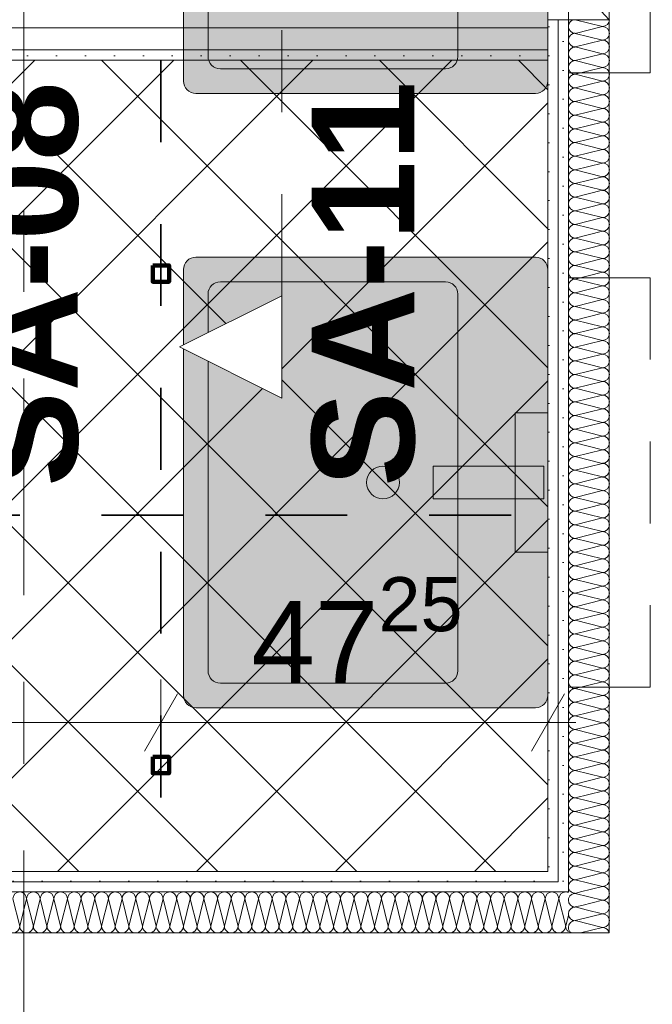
# Model space of a CAD drawing. Header units: metres. Extents: x -3.6 to 84.5, y -11 to 16.8.
# Tile 252 of 256: x 43.7 to 44.5, y 3.9 to 5.1. Entities that reach past the tile are written whole.
import ezdxf

# ---------------------------------------------------------------- set-up
doc = ezdxf.new("R2010")
doc.units = ezdxf.units.M
doc.header["$MEASUREMENT"] = 0
for name, pattern in [('Achse', [0.2, 0.1, -0.05, 0, -0.05]), ('Punktlinie weit', [0.06, 0.01, -0.05]), ('Schnittlinie', [0.3, 0.15, -0.075, 0, -0.075]), ('Strichlinie doppelt', [0.546806, 0.264583, -0.105833, 0.070556, -0.105833]), ('STRICHPUNKT', [0.015, 0.0075, -0.00375, 0, -0.00375]), ('Wipeout_Contour', [1, 0, -1])]:
    doc.linetypes.add(name, pattern=pattern)
for name, color, linetype in [('154 - Bemaßung_ Beschriftung.Ausbau - Deckenspiegel', 7, 'Continuous'), ('203 - Marker.Schnitt - Ausbaudetail SA', 7, 'Continuous'), ('451 - Universal.Achsen Raster', 7, 'Continuous'), ('Neubau_606 - Struktur.Wand Innen Ausbau', 7, 'Continuous'), ('Neubau_651 - Abdeckung.Decke abgehängt_ bekleidet', 7, 'Continuous'), ('Neubau_653 - Abdeckung.TB Verkofferung', 7, 'Continuous'), ('Neubau_702 - Einrichtung.Möbel Sanitär', 7, 'Continuous'), ('Neubau_802 - HKLSE.Sanitär', 7, 'Continuous')]:
    doc.layers.add(name, color=color, linetype=linetype)
doc.styles.add('ERSTELLTER_STIL_1', font='txt')
doc.styles.add('ERSTELLTER_STIL_2', font='txt')
doc.dimstyles.new('ERSTELLTER_STIL__1', dxfattribs={"dimtxt": 0.1, "dimasz": 0.0532, "dimexe": 0.18, "dimexo": 0.0625, "dimgap": 0, "dimtad": 1, "dimzin": 0, "dimdsep": 46, "dimtxsty": 'ERSTELLTER_STIL_2', "dimblk": 'ARROWHEAD_2', "dimblk1": 'ARROWHEAD_2', "dimblk2": 'ARROWHEAD_2', "dimcen": 0.09, "dimse1": 1, "dimse2": 1, "dimclrd": 7, "dimclre": 7, "dimclrt": 7, "dimazin": 0, "dimtfac": 1, "dimtdec": 4, "dimtmove": 2, "dimatfit": 3, "dimfxl": 1, "dimtolj": 1, "dimtzin": 0, "dimarcsym": 0})
doc.dimstyles.new('ERSTELLTER_STIL__2', dxfattribs={"dimtxt": 0.1, "dimasz": 0.0532, "dimexe": 0.18, "dimexo": 0.0625, "dimgap": 0, "dimtad": 1, "dimzin": 0, "dimdsep": 46, "dimtxsty": 'ERSTELLTER_STIL_2', "dimblk": 'ARROWHEAD_2', "dimblk1": 'ARROWHEAD_2', "dimblk2": 'ARROWHEAD_2', "dimcen": 0.09, "dimse1": 1, "dimse2": 1, "dimclrd": 7, "dimclre": 7, "dimclrt": 7, "dimazin": 0, "dimtfac": 1, "dimtdec": 4, "dimtmove": 0, "dimatfit": 3, "dimfxl": 1, "dimtolj": 1, "dimtzin": 0, "dimarcsym": 0})
doc.dimstyles.new('ERSTELLTER_STIL__3', dxfattribs={"dimtxt": 0.1, "dimasz": 0.0532, "dimexe": 0.18, "dimexo": 0.0625, "dimgap": 0, "dimtad": 1, "dimtih": 1, "dimtoh": 1, "dimzin": 0, "dimdsep": 46, "dimtxsty": 'ERSTELLTER_STIL_2', "dimblk": 'ARROWHEAD_2', "dimblk1": 'ARROWHEAD_2', "dimblk2": 'ARROWHEAD_2', "dimcen": 0.09, "dimse1": 1, "dimse2": 1, "dimclrd": 7, "dimclre": 7, "dimclrt": 7, "dimazin": 0, "dimtfac": 1, "dimtdec": 4, "dimtmove": 0, "dimatfit": 3, "dimfxl": 1, "dimtolj": 1, "dimtzin": 0, "dimarcsym": 0})
pattern_1 = [(45, (0, 0), (-0.01767767, 0.01767767), [0, -0.025])]

# ---------------------------------------------------------------- blocks, each defined once
blk = doc.blocks.new('*X142')
at = {"layer": 'Neubau_606 - Struktur.Wand Innen Ausbau', "color": 7, "linetype": 'Continuous', "lineweight": 5}
for p, q in [((44.4033, 4.0167), (44.4113, 4.0187)), ((44.4033, 4.0167), (44.4167, 4.0133)), ((44.4033, 4), (44.4247, 4.0053)), ((44.4033, 4), (44.4367, 3.9917)), ((44.41, 3.985), (44.4367, 3.9917))]:
    blk.add_line(p, q, dxfattribs=at)
for centre, start, end in [((44.4033, 4.025), 126.8764, 180), ((44.4033, 4.025), 180, 270), ((44.4033, 4.0083), 90, 180), ((44.4033, 4.0083), 180, 270), ((44.4033, 3.9917), 90, 180), ((44.4033, 3.9917), 180, 233.1452), ((44.4367, 4), 270, 280.5416), ((44.4367, 3.9833), 76.9613, 90), ((44.4367, 3.9833), 11.5268, 13.0386)]:
    blk.add_arc(centre, 0.00833, start, end, dxfattribs=at)
blk = doc.blocks.new('*X145')
at = {"layer": 'Neubau_606 - Struktur.Wand Innen Ausbau', "color": 7, "linetype": 'Continuous', "lineweight": 5}
for p, q in [((44.4034, 5.1), (44.4367, 5.0917)), ((44.4033, 5.0833), (44.4367, 5.0917)), ((44.4033, 5.0833), (44.4367, 5.075)), ((44.4033, 5.0667), (44.4367, 5.075)), ((44.4033, 5.0667), (44.4367, 5.0583)), ((44.4033, 5.05), (44.4367, 5.0583)), ((44.4033, 5.05), (44.4367, 5.0417)), ((44.4033, 5.0333), (44.4367, 5.0417)), ((44.4033, 5.0333), (44.4367, 5.025)), ((44.4033, 5.0167), (44.4367, 5.025)), ((44.4033, 5.0167), (44.4367, 5.0083)), ((44.4033, 5), (44.4367, 5.0083)), ((44.4033, 5), (44.4367, 4.9917)), ((44.4033, 4.9833), (44.4367, 4.9917)), ((44.4033, 4.9833), (44.4367, 4.975)), ((44.4033, 4.9667), (44.4367, 4.975)), ((44.4033, 4.9667), (44.4367, 4.9583)), ((44.4033, 4.95), (44.4367, 4.9583)), ((44.4033, 4.95), (44.4367, 4.9417)), ((44.4033, 4.9333), (44.4367, 4.9417)), ((44.4033, 4.9333), (44.4367, 4.925)), ((44.4033, 4.9167), (44.4367, 4.925)), ((44.4033, 4.9167), (44.4367, 4.9083)), ((44.4033, 4.9), (44.4367, 4.9083)), ((44.4033, 4.9), (44.4367, 4.8917)), ((44.4033, 4.8833), (44.4367, 4.8917)), ((44.4033, 4.8833), (44.4367, 4.875)), ((44.4033, 4.8667), (44.4367, 4.875)), ((44.4033, 4.8667), (44.4367, 4.8583)), ((44.4033, 4.85), (44.4367, 4.8583)), ((44.4033, 4.85), (44.4367, 4.8417)), ((44.4033, 4.8333), (44.4367, 4.8417)), ((44.4033, 4.8333), (44.4367, 4.825)), ((44.4033, 4.8167), (44.4367, 4.825)), ((44.4033, 4.8167), (44.4367, 4.8083)), ((44.4033, 4.8), (44.4367, 4.8083)), ((44.4033, 4.8), (44.4367, 4.7917)), ((44.4033, 4.7833), (44.4367, 4.7917)), ((44.4033, 4.7833), (44.4367, 4.775)), ((44.4033, 4.7667), (44.4367, 4.775)), ((44.4033, 4.7667), (44.4367, 4.7583)), ((44.4033, 4.75), (44.4367, 4.7583)), ((44.4033, 4.75), (44.4367, 4.7417)), ((44.4033, 4.7333), (44.4367, 4.7417)), ((44.4033, 4.7333), (44.4367, 4.725)), ((44.4033, 4.7167), (44.4367, 4.725)), ((44.4033, 4.7167), (44.4367, 4.7083)), ((44.4033, 4.7), (44.4367, 4.7083)), ((44.4033, 4.7), (44.4367, 4.6917)), ((44.4033, 4.6833), (44.4367, 4.6917)), ((44.4033, 4.6833), (44.4367, 4.675)), ((44.4033, 4.6667), (44.4367, 4.675)), ((44.4033, 4.6667), (44.4367, 4.6583)), ((44.4033, 4.65), (44.4367, 4.6583)), ((44.4033, 4.65), (44.4367, 4.6417)), ((44.4033, 4.6333), (44.4367, 4.6417)), ((44.4033, 4.6333), (44.4367, 4.625)), ((44.4033, 4.6167), (44.4367, 4.625)), ((44.4033, 4.6167), (44.4367, 4.6083)), ((44.4033, 4.6), (44.4367, 4.6083)), ((44.4033, 4.6), (44.4367, 4.5917)), ((44.4033, 4.5833), (44.4367, 4.5917)), ((44.4033, 4.5833), (44.4367, 4.575)), ((44.4033, 4.5667), (44.4367, 4.575)), ((44.4033, 4.5667), (44.4367, 4.5583)), ((44.4033, 4.55), (44.4367, 4.5583)), ((44.4033, 4.55), (44.4367, 4.5417)), ((44.4033, 4.5333), (44.4367, 4.5417)), ((44.4033, 4.5333), (44.4367, 4.525)), ((44.4033, 4.5167), (44.4367, 4.525)), ((44.4033, 4.5167), (44.4367, 4.5083)), ((44.4033, 4.5), (44.4367, 4.5083)), ((44.4033, 4.5), (44.4367, 4.4917)), ((44.4033, 4.4833), (44.4367, 4.4917)), ((44.4033, 4.4833), (44.4367, 4.475)), ((44.4033, 4.4667), (44.4367, 4.475)), ((44.4033, 4.4667), (44.4367, 4.4583)), ((44.4033, 4.45), (44.4367, 4.4583)), ((44.4033, 4.45), (44.4367, 4.4417)), ((44.4033, 4.4333), (44.4367, 4.4417)), ((44.4033, 4.4333), (44.4367, 4.425)), ((44.4033, 4.4167), (44.4367, 4.425)), ((44.4033, 4.4167), (44.4367, 4.4083)), ((44.4033, 4.4), (44.4367, 4.4083)), ((44.4033, 4.4), (44.4367, 4.3917)), ((44.4033, 4.3833), (44.4367, 4.3917)), ((44.4033, 4.3833), (44.4367, 4.375)), ((44.4033, 4.3667), (44.4367, 4.375)), ((44.4033, 4.3667), (44.4367, 4.3583)), ((44.4033, 4.35), (44.4367, 4.3583)), ((44.4033, 4.35), (44.4367, 4.3417)), ((44.4033, 4.3333), (44.4367, 4.3417)), ((44.4033, 4.3333), (44.4367, 4.325)), ((44.4033, 4.3167), (44.4367, 4.325)), ((44.4033, 4.3167), (44.4367, 4.3083)), ((44.4033, 4.3), (44.4367, 4.3083)), ((44.4033, 4.3), (44.4367, 4.2917)), ((44.4033, 4.2833), (44.4367, 4.2917)), ((44.4033, 4.2833), (44.4367, 4.275)), ((44.4033, 4.2667), (44.4367, 4.275)), ((44.4033, 4.2667), (44.4367, 4.2583)), ((44.4033, 4.25), (44.4367, 4.2583)), ((44.4033, 4.25), (44.4367, 4.2417)), ((44.4033, 4.2333), (44.4367, 4.2417)), ((44.4033, 4.2333), (44.4367, 4.225)), ((44.4033, 4.2167), (44.4367, 4.225)), ((44.4033, 4.2167), (44.4367, 4.2083)), ((44.4033, 4.2), (44.4367, 4.2083)), ((44.4033, 4.2), (44.4367, 4.1917)), ((44.4033, 4.1833), (44.4367, 4.1917)), ((44.4033, 4.1833), (44.4367, 4.175)), ((44.4033, 4.1667), (44.4367, 4.175)), ((44.4033, 4.1667), (44.4367, 4.1583)), ((44.4033, 4.15), (44.4367, 4.1583)), ((44.4033, 4.15), (44.4367, 4.1417)), ((44.4033, 4.1333), (44.4367, 4.1417)), ((44.4033, 4.1333), (44.4367, 4.125)), ((44.4033, 4.1167), (44.4367, 4.125)), ((44.4033, 4.1167), (44.4367, 4.1083)), ((44.4033, 4.1), (44.4367, 4.1083)), ((44.4033, 4.1), (44.4367, 4.0917)), ((44.4033, 4.0833), (44.4367, 4.0917)), ((44.4033, 4.0833), (44.4367, 4.075)), ((44.4033, 4.0667), (44.4367, 4.075)), ((44.4033, 4.0667), (44.4367, 4.0583)), ((44.4033, 4.05), (44.4367, 4.0583)), ((44.4033, 4.05), (44.4367, 4.0417)), ((44.41, 4.035), (44.4367, 4.0417))]:
    blk.add_line(p, q, dxfattribs=at)
for centre, start, end in [((44.4033, 5.0917), 93.7394, 180), ((44.4367, 5.1), 270, 359.878), ((44.4033, 5.0917), 180, 270), ((44.4367, 5.0833), 0, 90), ((44.4033, 5.075), 90, 180), ((44.4033, 5.075), 180, 270), ((44.4367, 5.0833), 270, 0), ((44.4367, 5.0667), 0, 90), ((44.4033, 5.0583), 90, 180), ((44.4367, 5.0667), 270, 0), ((44.4033, 5.0583), 180, 270), ((44.4033, 5.0417), 90, 180), ((44.4367, 5.05), 0, 90), ((44.4367, 5.05), 270, 0), ((44.4033, 5.0417), 180, 270), ((44.4367, 5.0333), 0, 90), ((44.4033, 5.025), 90, 180), ((44.4033, 5.025), 180, 270), ((44.4367, 5.0333), 270, 0), ((44.4367, 5.0167), 0, 90), ((44.4033, 5.0083), 90, 180), ((44.4367, 5.0167), 270, 0), ((44.4033, 5.0083), 180, 270), ((44.4367, 5), 0, 90), ((44.4033, 4.9917), 90, 180), ((44.4033, 4.9917), 180, 270), ((44.4367, 5), 270, 0), ((44.4367, 4.9833), 0, 90), ((44.4033, 4.975), 90, 180), ((44.4367, 4.9833), 270, 0), ((44.4033, 4.975), 180, 270), ((44.4033, 4.9583), 90, 180), ((44.4367, 4.9667), 0, 90), ((44.4367, 4.9667), 270, 0), ((44.4033, 4.9583), 180, 270), ((44.4367, 4.95), 0, 90), ((44.4033, 4.9417), 90, 180), ((44.4033, 4.9417), 180, 270), ((44.4367, 4.95), 270, 0), ((44.4367, 4.9333), 0, 90), ((44.4033, 4.925), 90, 180), ((44.4367, 4.9333), 270, 0), ((44.4033, 4.925), 180, 270), ((44.4033, 4.9083), 90, 180), ((44.4367, 4.9167), 0, 90), ((44.4367, 4.9167), 270, 0), ((44.4033, 4.9083), 180, 270), ((44.4367, 4.9), 0, 90), ((44.4033, 4.8917), 90, 180), ((44.4367, 4.9), 270, 0), ((44.4033, 4.8917), 180, 270), ((44.4033, 4.875), 90, 180), ((44.4367, 4.8833), 0, 90), ((44.4367, 4.8833), 270, 0), ((44.4033, 4.875), 180, 270), ((44.4367, 4.8667), 0, 90), ((44.4033, 4.8583), 90, 180), ((44.4033, 4.8583), 180, 270), ((44.4367, 4.8667), 270, 0), ((44.4367, 4.85), 0, 90), ((44.4033, 4.8417), 90, 180), ((44.4367, 4.85), 270, 0), ((44.4033, 4.8417), 180, 270), ((44.4033, 4.825), 90, 180), ((44.4367, 4.8333), 0, 90), ((44.4367, 4.8333), 270, 0), ((44.4033, 4.825), 180, 270), ((44.4367, 4.8167), 0, 90), ((44.4033, 4.8083), 90, 180), ((44.4367, 4.8167), 270, 0), ((44.4033, 4.8083), 180, 270), ((44.4033, 4.7917), 90, 180), ((44.4367, 4.8), 0, 90), ((44.4367, 4.8), 270, 0), ((44.4033, 4.7917), 180, 270), ((44.4367, 4.7833), 0, 90), ((44.4033, 4.775), 90, 180), ((44.4033, 4.775), 180, 270), ((44.4367, 4.7833), 270, 0), ((44.4367, 4.7667), 0, 90), ((44.4033, 4.7583), 90, 180), ((44.4367, 4.7667), 270, 0), ((44.4033, 4.7583), 180, 270), ((44.4033, 4.7417), 90, 180), ((44.4367, 4.75), 0, 90), ((44.4367, 4.75), 270, 0), ((44.4033, 4.7417), 180, 270), ((44.4367, 4.7333), 0, 90), ((44.4033, 4.725), 90, 180), ((44.4033, 4.725), 180, 270), ((44.4367, 4.7333), 270, 0), ((44.4367, 4.7167), 0, 90), ((44.4033, 4.7083), 90, 180), ((44.4367, 4.7167), 270, 0), ((44.4033, 4.7083), 180, 270), ((44.4367, 4.7), 0, 90), ((44.4033, 4.6917), 90, 180), ((44.4033, 4.6917), 180, 270), ((44.4367, 4.7), 270, 0), ((44.4367, 4.6833), 0, 90), ((44.4033, 4.675), 90, 180), ((44.4367, 4.6833), 270, 0), ((44.4033, 4.675), 180, 270), ((44.4033, 4.6583), 90, 180), ((44.4367, 4.6667), 0, 90), ((44.4367, 4.6667), 270, 0), ((44.4033, 4.6583), 180, 270), ((44.4367, 4.65), 0, 90), ((44.4033, 4.6417), 90, 180), ((44.4033, 4.6417), 180, 270), ((44.4367, 4.65), 270, 0), ((44.4367, 4.6333), 0, 90), ((44.4033, 4.625), 90, 180), ((44.4367, 4.6333), 270, 0), ((44.4033, 4.625), 180, 270), ((44.4033, 4.6083), 90, 180), ((44.4367, 4.6167), 0, 90), ((44.4367, 4.6167), 270, 0), ((44.4033, 4.6083), 180, 270), ((44.4367, 4.6), 0, 90), ((44.4033, 4.5917), 90, 180), ((44.4367, 4.6), 270, 0), ((44.4033, 4.5917), 180, 270), ((44.4033, 4.575), 90, 180), ((44.4367, 4.5833), 0, 90), ((44.4367, 4.5833), 270, 0), ((44.4033, 4.575), 180, 270), ((44.4367, 4.5667), 0, 90), ((44.4033, 4.5583), 90, 180), ((44.4033, 4.5583), 180, 270), ((44.4367, 4.5667), 270, 0), ((44.4367, 4.55), 0, 90), ((44.4033, 4.5417), 90, 180), ((44.4367, 4.55), 270, 0), ((44.4033, 4.5417), 180, 270), ((44.4033, 4.525), 90, 180), ((44.4367, 4.5333), 0, 90), ((44.4367, 4.5333), 270, 0), ((44.4033, 4.525), 180, 270), ((44.4367, 4.5167), 0, 90), ((44.4033, 4.5083), 90, 180), ((44.4033, 4.5083), 180, 270), ((44.4367, 4.5167), 270, 0), ((44.4367, 4.5), 0, 90), ((44.4033, 4.4917), 90, 180), ((44.4367, 4.5), 270, 0), ((44.4033, 4.4917), 180, 270), ((44.4367, 4.4833), 0, 90), ((44.4033, 4.475), 90, 180), ((44.4033, 4.475), 180, 270), ((44.4367, 4.4833), 270, 0), ((44.4367, 4.4667), 0, 90), ((44.4033, 4.4583), 90, 180), ((44.4367, 4.4667), 270, 0), ((44.4033, 4.4583), 180, 270), ((44.4033, 4.4417), 90, 180), ((44.4367, 4.45), 0, 90), ((44.4367, 4.45), 270, 0), ((44.4033, 4.4417), 180, 270), ((44.4367, 4.4333), 0, 90), ((44.4033, 4.425), 90, 180), ((44.4033, 4.425), 180, 270), ((44.4367, 4.4333), 270, 0), ((44.4367, 4.4167), 0, 90), ((44.4033, 4.4083), 90, 180), ((44.4367, 4.4167), 270, 0), ((44.4033, 4.4083), 180, 270), ((44.4033, 4.3917), 90, 180), ((44.4367, 4.4), 0, 90), ((44.4367, 4.4), 270, 0), ((44.4033, 4.3917), 180, 270), ((44.4367, 4.3833), 0, 90), ((44.4033, 4.375), 90, 180), ((44.4367, 4.3833), 270, 0), ((44.4033, 4.375), 180, 270), ((44.4033, 4.3583), 90, 180), ((44.4367, 4.3667), 0, 90), ((44.4367, 4.3667), 270, 0), ((44.4033, 4.3583), 180, 270), ((44.4367, 4.35), 0, 90), ((44.4033, 4.3417), 90, 180), ((44.4033, 4.3417), 180, 270), ((44.4367, 4.35), 270, 0), ((44.4367, 4.3333), 0, 90), ((44.4033, 4.325), 90, 180), ((44.4367, 4.3333), 270, 0), ((44.4033, 4.325), 180, 270), ((44.4033, 4.3083), 90, 180), ((44.4367, 4.3167), 0, 90), ((44.4367, 4.3167), 270, 0), ((44.4033, 4.3083), 180, 270), ((44.4367, 4.3), 0, 90), ((44.4033, 4.2917), 90, 180), ((44.4033, 4.2917), 180, 270), ((44.4367, 4.3), 270, 0), ((44.4367, 4.2833), 0, 90), ((44.4033, 4.275), 90, 180), ((44.4367, 4.2833), 270, 0), ((44.4033, 4.275), 180, 270), ((44.4367, 4.2667), 0, 90), ((44.4033, 4.2583), 90, 180), ((44.4033, 4.2583), 180, 270), ((44.4367, 4.2667), 270, 0), ((44.4367, 4.25), 0, 90), ((44.4033, 4.2417), 90, 180), ((44.4367, 4.25), 270, 0), ((44.4033, 4.2417), 180, 270), ((44.4033, 4.225), 90, 180), ((44.4367, 4.2333), 0, 90), ((44.4367, 4.2333), 270, 0), ((44.4033, 4.225), 180, 270), ((44.4367, 4.2167), 0, 90), ((44.4033, 4.2083), 90, 180), ((44.4033, 4.2083), 180, 270), ((44.4367, 4.2167), 270, 0), ((44.4367, 4.2), 0, 90), ((44.4033, 4.1917), 90, 180), ((44.4367, 4.2), 270, 0), ((44.4033, 4.1917), 180, 270), ((44.4033, 4.175), 90, 180), ((44.4367, 4.1833), 0, 90), ((44.4367, 4.1833), 270, 0), ((44.4033, 4.175), 180, 270), ((44.4367, 4.1667), 0, 90), ((44.4033, 4.1583), 90, 180), ((44.4367, 4.1667), 270, 0), ((44.4033, 4.1583), 180, 270), ((44.4033, 4.1417), 90, 180), ((44.4367, 4.15), 0, 90), ((44.4367, 4.15), 270, 0), ((44.4033, 4.1417), 180, 270), ((44.4367, 4.1333), 0, 90), ((44.4033, 4.125), 90, 180), ((44.4033, 4.125), 180, 270), ((44.4367, 4.1333), 270, 0), ((44.4367, 4.1167), 0, 90), ((44.4033, 4.1083), 90, 180), ((44.4367, 4.1167), 270, 0), ((44.4033, 4.1083), 180, 270), ((44.4033, 4.0917), 90, 180), ((44.4367, 4.1), 0, 90), ((44.4367, 4.1), 270, 0), ((44.4033, 4.0917), 180, 270), ((44.4367, 4.0833), 0, 90), ((44.4033, 4.075), 90, 180), ((44.4367, 4.0833), 270, 0), ((44.4033, 4.075), 180, 270), ((44.4033, 4.0583), 90, 180), ((44.4367, 4.0667), 0, 90), ((44.4367, 4.0667), 270, 0), ((44.4033, 4.0583), 180, 270), ((44.4367, 4.05), 0, 90), ((44.4033, 4.0417), 90, 180), ((44.4033, 4.0417), 180, 233.1451), ((44.4367, 4.05), 270, 0), ((44.4367, 4.0333), 11.5268, 90)]:
    blk.add_arc(centre, 0.00833, start, end, dxfattribs=at)
blk = doc.blocks.new('*X146')
at = {"layer": 'Neubau_606 - Struktur.Wand Innen Ausbau', "color": 7, "linetype": 'Continuous', "lineweight": 5}
for p, q in [((44.4033, 4.0333), (44.41, 4.035)), ((44.4033, 4.0333), (44.4367, 4.025)), ((44.4113, 4.0187), (44.4367, 4.025)), ((44.4167, 4.0133), (44.4367, 4.0083)), ((44.4247, 4.0053), (44.4367, 4.0083))]:
    blk.add_line(p, q, dxfattribs=at)
for centre, start, end in [((44.4033, 4.0417), 233.1452, 270), ((44.4033, 4.025), 90, 126.8764), ((44.4367, 4.0333), 270, 0), ((44.4367, 4.0333), 0, 11.5268), ((44.4367, 4.0167), 0, 90), ((44.4367, 4.0167), 270, 0), ((44.4367, 4), 0, 90), ((44.4367, 4), 280.5416, 0), ((44.4367, 3.9833), 13.0386, 76.9613)]:
    blk.add_arc(centre, 0.00833, start, end, dxfattribs=at)
blk = doc.blocks.new('*X147')
at = {"layer": 'Neubau_606 - Struktur.Wand Innen Ausbau', "color": 7, "linetype": 'Continuous', "lineweight": 5}
for p, q in [((43.7167, 4.0267), (43.725, 3.9933)), ((43.7333, 4.0267), (43.725, 3.9933)), ((43.7333, 4.0267), (43.7417, 3.9933)), ((43.75, 4.0267), (43.7417, 3.9933)), ((43.75, 4.0267), (43.7583, 3.9933)), ((43.7667, 4.0267), (43.7583, 3.9933)), ((43.7667, 4.0267), (43.775, 3.9933)), ((43.7833, 4.0267), (43.775, 3.9933)), ((43.7833, 4.0267), (43.7917, 3.9933)), ((43.8, 4.0267), (43.7917, 3.9933)), ((43.8, 4.0267), (43.8083, 3.9933)), ((43.8167, 4.0267), (43.8083, 3.9933)), ((43.8167, 4.0267), (43.825, 3.9933)), ((43.8333, 4.0267), (43.825, 3.9933)), ((43.8333, 4.0267), (43.8417, 3.9933)), ((43.85, 4.0267), (43.8417, 3.9933)), ((43.85, 4.0267), (43.8583, 3.9933)), ((43.8667, 4.0267), (43.8583, 3.9933)), ((43.8667, 4.0267), (43.875, 3.9933)), ((43.8833, 4.0267), (43.875, 3.9933)), ((43.8833, 4.0267), (43.8917, 3.9933)), ((43.9, 4.0267), (43.8917, 3.9933)), ((43.9, 4.0267), (43.9083, 3.9933)), ((43.9167, 4.0267), (43.9083, 3.9933)), ((43.9167, 4.0267), (43.925, 3.9933)), ((43.9333, 4.0267), (43.925, 3.9933)), ((43.9333, 4.0267), (43.9417, 3.9933)), ((43.95, 4.0267), (43.9417, 3.9933)), ((43.95, 4.0267), (43.9583, 3.9933)), ((43.9667, 4.0267), (43.9583, 3.9933)), ((43.9667, 4.0267), (43.975, 3.9933)), ((43.9833, 4.0267), (43.975, 3.9933)), ((43.9833, 4.0267), (43.9917, 3.9933)), ((44, 4.0267), (43.9917, 3.9933)), ((44, 4.0267), (44.0083, 3.9933)), ((44.0167, 4.0267), (44.0083, 3.9933)), ((44.0167, 4.0267), (44.025, 3.9933)), ((44.0333, 4.0267), (44.025, 3.9933)), ((44.0333, 4.0267), (44.0417, 3.9933)), ((44.05, 4.0267), (44.0417, 3.9933)), ((44.05, 4.0267), (44.0583, 3.9933)), ((44.0667, 4.0267), (44.0583, 3.9933)), ((44.0667, 4.0267), (44.075, 3.9933)), ((44.0833, 4.0267), (44.075, 3.9933)), ((44.0833, 4.0267), (44.0917, 3.9933)), ((44.1, 4.0267), (44.0917, 3.9933)), ((44.1, 4.0267), (44.1083, 3.9933)), ((44.1167, 4.0267), (44.1083, 3.9933)), ((44.1167, 4.0267), (44.125, 3.9933)), ((44.1333, 4.0267), (44.125, 3.9933)), ((44.1333, 4.0267), (44.1417, 3.9933)), ((44.15, 4.0267), (44.1417, 3.9933)), ((44.15, 4.0267), (44.1583, 3.9933)), ((44.1667, 4.0267), (44.1583, 3.9933)), ((44.1667, 4.0267), (44.175, 3.9933)), ((44.1833, 4.0267), (44.175, 3.9933)), ((44.1833, 4.0267), (44.1917, 3.9933)), ((44.2, 4.0267), (44.1917, 3.9933)), ((44.2, 4.0267), (44.2083, 3.9933)), ((44.2167, 4.0267), (44.2083, 3.9933)), ((44.2167, 4.0267), (44.225, 3.9933)), ((44.2333, 4.0267), (44.225, 3.9933)), ((44.2333, 4.0267), (44.2417, 3.9933)), ((44.25, 4.0267), (44.2417, 3.9933)), ((44.25, 4.0267), (44.2583, 3.9933)), ((44.2667, 4.0267), (44.2583, 3.9933)), ((44.2667, 4.0267), (44.275, 3.9933)), ((44.2833, 4.0267), (44.275, 3.9933)), ((44.2833, 4.0267), (44.2917, 3.9933)), ((44.3, 4.0267), (44.2917, 3.9933)), ((44.3, 4.0267), (44.3083, 3.9933)), ((44.3167, 4.0267), (44.3083, 3.9933)), ((44.3167, 4.0267), (44.325, 3.9933)), ((44.3333, 4.0267), (44.325, 3.9933)), ((44.3333, 4.0267), (44.3417, 3.9933)), ((44.35, 4.0267), (44.3417, 3.9933)), ((44.35, 4.0267), (44.3583, 3.9933)), ((44.3667, 4.0267), (44.3583, 3.9933)), ((44.3667, 4.0267), (44.375, 3.9933)), ((44.3833, 4.0267), (44.375, 3.9933)), ((44.3833, 4.0267), (44.3917, 3.9933)), ((44.395, 4.0066), (44.3917, 3.9933))]:
    blk.add_line(p, q, dxfattribs=at)
for centre, start, end in [((43.725, 4.0267), 89.9998, 179.9998), ((43.725, 4.0267), 359.9998, 89.9998), ((43.7417, 4.0267), 89.9998, 179.9998), ((43.7417, 4.0267), 359.9998, 89.9998), ((43.7583, 4.0267), 89.9998, 179.9998), ((43.7583, 4.0267), 359.9998, 89.9998), ((43.775, 4.0267), 89.9998, 179.9998), ((43.775, 4.0267), 359.9998, 89.9998), ((43.7917, 4.0267), 89.9998, 179.9998), ((43.7917, 4.0267), 359.9998, 89.9998), ((43.8083, 4.0267), 89.9998, 179.9998), ((43.8083, 4.0267), 359.9998, 89.9998), ((43.825, 4.0267), 89.9998, 179.9998), ((43.825, 4.0267), 359.9998, 89.9998), ((43.8417, 4.0267), 89.9998, 179.9998), ((43.8417, 4.0267), 359.9998, 89.9998), ((43.8583, 4.0267), 89.9998, 179.9998), ((43.8583, 4.0267), 359.9998, 89.9998), ((43.875, 4.0267), 89.9998, 179.9998), ((43.875, 4.0267), 359.9998, 89.9998), ((43.8917, 4.0267), 89.9998, 179.9998), ((43.8917, 4.0267), 359.9998, 89.9998), ((43.9083, 4.0267), 89.9998, 179.9998), ((43.9083, 4.0267), 359.9998, 89.9998), ((43.925, 4.0267), 89.9998, 179.9998), ((43.925, 4.0267), 359.9998, 89.9998), ((43.9417, 4.0267), 89.9998, 179.9998), ((43.9417, 4.0267), 359.9998, 89.9998), ((43.9583, 4.0267), 89.9998, 179.9998), ((43.9583, 4.0267), 359.9998, 89.9998), ((43.975, 4.0267), 89.9998, 179.9998), ((43.975, 4.0267), 359.9998, 89.9998), ((43.9917, 4.0267), 89.9998, 179.9998), ((43.9917, 4.0267), 359.9998, 89.9998), ((44.0083, 4.0267), 89.9998, 179.9998), ((44.0083, 4.0267), 359.9998, 89.9998), ((44.025, 4.0267), 89.9998, 179.9998), ((44.025, 4.0267), 359.9998, 89.9998), ((44.0417, 4.0267), 89.9998, 179.9998), ((44.0417, 4.0267), 359.9998, 89.9998), ((44.0583, 4.0267), 89.9998, 179.9998), ((44.0583, 4.0267), 359.9998, 89.9998), ((44.075, 4.0267), 89.9998, 179.9998), ((44.075, 4.0267), 359.9998, 89.9998), ((44.0917, 4.0267), 89.9998, 179.9998), ((44.0917, 4.0267), 359.9998, 89.9998), ((44.1083, 4.0267), 89.9998, 179.9998), ((44.1083, 4.0267), 359.9998, 89.9998), ((44.125, 4.0267), 89.9998, 179.9998), ((44.125, 4.0267), 359.9998, 89.9998), ((44.1417, 4.0267), 89.9998, 179.9998), ((44.1417, 4.0267), 359.9998, 89.9998), ((44.1583, 4.0267), 89.9998, 179.9998), ((44.1583, 4.0267), 359.9998, 89.9998), ((44.175, 4.0267), 89.9998, 179.9998), ((44.175, 4.0267), 359.9998, 89.9998), ((44.1917, 4.0267), 89.9998, 179.9998), ((44.1917, 4.0267), 359.9998, 89.9998), ((44.2083, 4.0267), 89.9998, 179.9998), ((44.2083, 4.0267), 359.9998, 89.9998), ((44.225, 4.0267), 89.9998, 179.9998), ((44.225, 4.0267), 359.9998, 89.9998), ((44.2417, 4.0267), 89.9998, 179.9998), ((44.2417, 4.0267), 359.9998, 89.9998), ((44.2583, 4.0267), 89.9998, 179.9998), ((44.2583, 4.0267), 359.9998, 89.9998), ((44.275, 4.0267), 89.9998, 179.9998), ((44.275, 4.0267), 359.9998, 89.9998), ((44.2917, 4.0267), 89.9998, 179.9998), ((44.2917, 4.0267), 359.9998, 89.9998), ((44.3083, 4.0267), 89.9998, 179.9998), ((44.3083, 4.0267), 359.9998, 89.9998), ((44.325, 4.0267), 89.9998, 179.9998), ((44.325, 4.0267), 359.9998, 89.9998), ((44.3417, 4.0267), 89.9998, 179.9998), ((44.3417, 4.0267), 359.9998, 89.9998), ((44.3583, 4.0267), 89.9998, 179.9998), ((44.3583, 4.0267), 359.9998, 89.9998), ((44.375, 4.0267), 89.9998, 179.9998), ((44.375, 4.0267), 359.9998, 89.9998), ((44.3917, 4.0267), 89.9998, 179.9998), ((44.3917, 4.0267), 66.5983, 89.9998), ((43.7167, 3.9933), 269.9998, 359.9998), ((43.7333, 3.9933), 179.9998, 269.9998), ((43.7333, 3.9933), 269.9998, 359.9998), ((43.75, 3.9933), 179.9998, 269.9998), ((43.75, 3.9933), 269.9998, 359.9998), ((43.7667, 3.9933), 179.9998, 269.9998), ((43.7667, 3.9933), 269.9998, 359.9998), ((43.7833, 3.9933), 179.9998, 269.9998), ((43.7833, 3.9933), 269.9998, 359.9998), ((43.8, 3.9933), 179.9998, 269.9998), ((43.8, 3.9933), 269.9998, 359.9998), ((43.8167, 3.9933), 179.9998, 269.9998), ((43.8167, 3.9933), 269.9998, 359.9998), ((43.8333, 3.9933), 179.9998, 269.9998), ((43.8333, 3.9933), 269.9998, 359.9998), ((43.85, 3.9933), 179.9998, 269.9998), ((43.85, 3.9933), 269.9998, 359.9998), ((43.8667, 3.9933), 179.9998, 269.9998), ((43.8667, 3.9933), 269.9998, 359.9998), ((43.8833, 3.9933), 179.9998, 269.9998), ((43.8833, 3.9933), 269.9998, 359.9998), ((43.9, 3.9933), 179.9998, 269.9998), ((43.9, 3.9933), 269.9998, 359.9998), ((43.9167, 3.9933), 179.9998, 269.9998), ((43.9167, 3.9933), 269.9998, 359.9998), ((43.9333, 3.9933), 179.9998, 269.9998), ((43.9333, 3.9933), 269.9998, 359.9998), ((43.95, 3.9933), 179.9998, 269.9998), ((43.95, 3.9933), 269.9998, 359.9998), ((43.9667, 3.9933), 179.9998, 269.9998), ((43.9667, 3.9933), 269.9998, 359.9998), ((43.9833, 3.9933), 179.9998, 269.9998), ((43.9833, 3.9933), 269.9998, 359.9998), ((44, 3.9933), 179.9998, 269.9998), ((44, 3.9933), 269.9998, 359.9998), ((44.0167, 3.9933), 179.9998, 269.9998), ((44.0167, 3.9933), 269.9998, 359.9998), ((44.0333, 3.9933), 179.9998, 269.9998), ((44.0333, 3.9933), 269.9998, 359.9998), ((44.05, 3.9933), 179.9998, 269.9998), ((44.05, 3.9933), 269.9998, 359.9998), ((44.0667, 3.9933), 179.9998, 269.9998), ((44.0667, 3.9933), 269.9998, 359.9998), ((44.0833, 3.9933), 179.9998, 269.9998), ((44.0833, 3.9933), 269.9998, 359.9998), ((44.1, 3.9933), 179.9998, 269.9998), ((44.1, 3.9933), 269.9998, 359.9998), ((44.1167, 3.9933), 179.9998, 269.9998), ((44.1167, 3.9933), 269.9998, 359.9998), ((44.1333, 3.9933), 179.9998, 269.9998), ((44.1333, 3.9933), 269.9998, 359.9998), ((44.15, 3.9933), 179.9998, 269.9998), ((44.15, 3.9933), 269.9998, 359.9998), ((44.1667, 3.9933), 179.9998, 269.9998), ((44.1667, 3.9933), 269.9998, 359.9998), ((44.1833, 3.9933), 179.9998, 269.9998), ((44.1833, 3.9933), 269.9998, 359.9998), ((44.2, 3.9933), 179.9998, 269.9998), ((44.2, 3.9933), 269.9998, 359.9998), ((44.2167, 3.9933), 179.9998, 269.9998), ((44.2167, 3.9933), 269.9998, 359.9998), ((44.2333, 3.9933), 179.9998, 269.9998), ((44.2333, 3.9933), 269.9998, 359.9998), ((44.25, 3.9933), 179.9998, 269.9998), ((44.25, 3.9933), 269.9998, 359.9998), ((44.2667, 3.9933), 179.9998, 269.9998), ((44.2667, 3.9933), 269.9998, 359.9998), ((44.2833, 3.9933), 179.9998, 269.9998), ((44.2833, 3.9933), 269.9998, 359.9998), ((44.3, 3.9933), 179.9998, 269.9998), ((44.3, 3.9933), 269.9998, 359.9998), ((44.3167, 3.9933), 179.9998, 269.9998), ((44.3167, 3.9933), 269.9998, 359.9998), ((44.3333, 3.9933), 179.9998, 269.9998), ((44.3333, 3.9933), 269.9998, 359.9998), ((44.35, 3.9933), 179.9998, 269.9998), ((44.35, 3.9933), 269.9998, 359.9998), ((44.3667, 3.9933), 179.9998, 269.9998), ((44.3667, 3.9933), 269.9998, 359.9998), ((44.3833, 3.9933), 179.9998, 269.9998), ((44.3833, 3.9933), 269.9998, 359.9998), ((44.4, 3.9933), 179.9998, 232.9283)]:
    blk.add_arc(centre, 0.00833, start, end, dxfattribs=at)
blk = doc.blocks.new('*D182')
at = {"layer": '154 - Bemaßung_ Beschriftung.Ausbau - Deckenspiegel', "color": 7, "linetype": 'Continuous', "lineweight": 5}
for p, q in [((43.2975, 4.1895), (43.2975, 4.2945)), ((43.8975, 4.1895), (43.8975, 4.2945)), ((43.3177, 4.277), (43.2773, 4.207)), ((43.9177, 4.277), (43.8773, 4.207)), ((43.2975, 4.242), (43.8975, 4.242))]:
    blk.add_line(p, q, dxfattribs=at)
at = {"layer": '154 - Bemaßung_ Beschriftung.Ausbau - Deckenspiegel', "color": 7, "lineweight": 5, "insert": (43.5216, 4.262), "char_height": 0.1, "attachment_point": 7, "style": 'ERSTELLTER_STIL_2'}
blk.add_mtext('\\A1;{\\pql;\\fArial|b0|i0|c0|p38;60}', dxfattribs=at)
blk = doc.blocks.new('ARROWHEAD_2')
at = {"color": 0, "linetype": 'Continuous', "lineweight": 0}
for p, q in [((-0.378, -0.655), (0.378, 0.655)), ((0, 0), (-1, 0))]:
    blk.add_line(p, q, dxfattribs=at)
blk = doc.blocks.new('*D183')
at = {"layer": '154 - Bemaßung_ Beschriftung.Ausbau - Deckenspiegel', "color": 7, "linetype": 'Continuous', "lineweight": 5}
for p, q in [((43.8975, 4.1895), (43.8975, 4.2945)), ((44.37, 4.1895), (44.37, 4.2945)), ((43.9177, 4.277), (43.8773, 4.207)), ((44.3498, 4.207), (44.3902, 4.277)), ((43.8975, 4.242), (44.37, 4.242)), ((44.37, 4.242), (44.4042, 4.242))]:
    blk.add_line(p, q, dxfattribs=at)
at = {"layer": '154 - Bemaßung_ Beschriftung.Ausbau - Deckenspiegel', "color": 7, "lineweight": 5, "insert": (44.0078, 4.261), "char_height": 0.1, "attachment_point": 7, "style": 'ERSTELLTER_STIL_2'}
blk.add_mtext('\\A1;{\\pql;\\fArial|b0|i0|c0|p38;47\\fArial|b0|i0|c0|p38;\\A1{\\H.66x;\\S25^  ;}}', dxfattribs=at)
blk = doc.blocks.new('*D188')
at = {"layer": '154 - Bemaßung_ Beschriftung.Ausbau - Deckenspiegel', "color": 7, "linetype": 'Continuous', "lineweight": 5}
for p, q in [((43.435, 4.5152), (43.505, 4.4748)), ((43.5225, 4.495), (43.4175, 4.495)), ((43.47, 4.06), (43.47, 4.495)), ((43.435, 4.0802), (43.505, 4.0398)), ((43.5225, 4.06), (43.4175, 4.06))]:
    blk.add_line(p, q, dxfattribs=at)
at = {"layer": '154 - Bemaßung_ Beschriftung.Ausbau - Deckenspiegel', "color": 7, "lineweight": 5, "insert": (43.4517, 4.2509), "char_height": 0.1, "attachment_point": 7, "rotation": 90, "style": 'ERSTELLTER_STIL_2'}
blk.add_mtext('\\A1;{\\pql;\\fArial|b0|i0|c0|p38;43\\fArial|b0|i0|c0|p38;\\A1{\\H.66x;\\S5^  ;}}', dxfattribs=at)
blk = doc.blocks.new('*D189')
at = {"layer": '154 - Bemaßung_ Beschriftung.Ausbau - Deckenspiegel', "color": 7, "linetype": 'Continuous', "lineweight": 5}
for p, q in [((43.47, 5.0505), (43.47, 5.0847)), ((43.505, 5.0303), (43.435, 5.0707)), ((43.5225, 5.0505), (43.4175, 5.0505)), ((43.47, 4.495), (43.47, 5.0505)), ((43.435, 4.5152), (43.505, 4.4748)), ((43.5225, 4.495), (43.4175, 4.495))]:
    blk.add_line(p, q, dxfattribs=at)
at = {"layer": '154 - Bemaßung_ Beschriftung.Ausbau - Deckenspiegel', "color": 7, "lineweight": 5, "insert": (43.4516, 4.6468), "char_height": 0.1, "attachment_point": 7, "rotation": 90, "style": 'ERSTELLTER_STIL_2'}
blk.add_mtext('\\A1;{\\pql;\\fArial|b0|i0|c0|p38;55\\fArial|b0|i0|c0|p38;\\A1{\\H.66x;\\S55^  ;}}', dxfattribs=at)
blk = doc.blocks.new('*D319')
at = {"layer": '154 - Bemaßung_ Beschriftung.Ausbau - Deckenspiegel', "color": 7, "linetype": 'Continuous', "lineweight": 5}
for p, q in [((46.3193, 4.845), (46.3193, 4.8792)), ((46.3543, 4.8248), (46.2843, 4.8652)), ((46.3718, 4.845), (46.2668, 4.845)), ((46.3193, 3.935), (46.3193, 4.845)), ((46.2843, 3.9552), (46.3543, 3.9148)), ((46.3718, 3.935), (46.2668, 3.935)), ((46.3193, 3.9008), (46.3193, 3.935))]:
    blk.add_line(p, q, dxfattribs=at)
at = {"layer": '154 - Bemaßung_ Beschriftung.Ausbau - Deckenspiegel', "color": 7, "lineweight": 5, "insert": (46.2993, 4.3726), "char_height": 0.1, "attachment_point": 7, "rotation": 90, "style": 'ERSTELLTER_STIL_2'}
blk.add_mtext('\\A1;{\\pql;\\fArial|b0|i0|c0|p38;91}', dxfattribs=at)

msp = doc.modelspace()

# ---------------------------------------------------------------- hatches: boundary and pattern name
at = {"layer": 'Neubau_606 - Struktur.Wand Innen Ausbau', "linetype": 'Continuous', "lineweight": 0, "true_color": 0x000000}
h = msp.add_hatch(dxfattribs=at)
h.set_pattern_fill('Gips_0001', color=18, style=0, pattern_type=2)
h.set_pattern_definition(pattern_1)
h.paths.add_polyline_path([(44.3825, 5.1), (44.37, 5.1), (44.37, 4.06), (44.3825, 4.06)])
h = msp.add_hatch(dxfattribs=at)
h.set_pattern_fill('Gips_0001', color=18, style=0, pattern_type=2)
h.set_pattern_definition(pattern_1)
h.paths.add_polyline_path([(44.395, 5.1), (44.3825, 5.1), (44.3825, 4.0475), (44.395, 4.0475)])
h = msp.add_hatch(dxfattribs=at)
h.set_pattern_fill('Gips_0001', color=18, style=0, pattern_type=2)
h.set_pattern_definition(pattern_1)
h.paths.add_polyline_path([(43.5575, 4.0475), (44.37, 4.0475), (44.37, 4.06), (43.5575, 4.06)])
h = msp.add_hatch(dxfattribs=at)
h.set_pattern_fill('Gips_0001', color=18, style=0, pattern_type=2)
h.set_pattern_definition(pattern_1)
h.paths.add_polyline_path([(44.37, 4.0475), (44.3825, 4.0475), (44.37, 4.06)])
h = msp.add_hatch(dxfattribs=at)
h.set_pattern_fill('Gips_0001', color=18, style=0, pattern_type=2)
h.set_pattern_definition(pattern_1)
h.paths.add_polyline_path([(44.37, 4.06), (44.3825, 4.0475), (44.3825, 4.06)])
h = msp.add_hatch(dxfattribs=at)
h.set_pattern_fill('Gips_0001', color=18, style=0, pattern_type=2)
h.set_pattern_definition(pattern_1)
h.paths.add_polyline_path([(43.57, 4.035), (44.3825, 4.035), (44.3825, 4.0475), (43.57, 4.0475)])
h = msp.add_hatch(dxfattribs=at)
h.set_pattern_fill('Gips_0001', color=18, style=0, pattern_type=2)
h.set_pattern_definition(pattern_1)
h.paths.add_polyline_path([(44.395, 4.035), (44.3825, 4.0475), (44.3825, 4.035)])
h = msp.add_hatch(dxfattribs=at)
h.set_pattern_fill('Gips_0001', color=18, style=0, pattern_type=2)
h.set_pattern_definition(pattern_1)
h.paths.add_polyline_path([(44.3825, 4.0475), (44.395, 4.035), (44.395, 4.0475)])
at = {"layer": 'Neubau_651 - Abdeckung.Decke abgehängt_ bekleidet', "linetype": 'Continuous', "lineweight": 13, "true_color": 0xffbfbf}
h = msp.add_hatch(dxfattribs=at)
h.set_pattern_fill('Raster_20x20_Diagonal_0001', color=254, style=0, pattern_type=2)
h.set_pattern_definition([(45, (0, 0), (-0.0848528, 0.0848528), []), (135, (0, 0), (0.0848528, 0.0848528), [])])
h.paths.add_polyline_path([(42.225, 3.935), (43.545, 3.935), (43.545, 4.06), (44.37, 4.06), (44.37, 5.0505), (42.225, 5.0505)])
at = {"layer": 'Neubau_653 - Abdeckung.TB Verkofferung', "linetype": 'Continuous', "lineweight": 0, "true_color": 0x000000}
h = msp.add_hatch(dxfattribs=at)
h.set_pattern_fill('Gips_0001', color=18, style=0, pattern_type=2)
h.set_pattern_definition(pattern_1)
h.paths.add_polyline_path([(42.225, 5.0505), (44.37, 5.0505), (44.37, 5.063), (42.225, 5.063)])
at = {"layer": 'Neubau_702 - Einrichtung.Möbel Sanitär', "linetype": 'Continuous', "lineweight": 0, "true_color": 0x3a3a3a}
for points in [[(44.37, 5.025), (44.37, 5.545, 0.414214), (44.355, 5.56), (43.94, 5.56, 0.414214), (43.925, 5.545), (43.925, 5.025, 0.414214), (43.94, 5.01), (44.355, 5.01, 0.414214)], [(44.37, 4.275), (44.37, 4.795, 0.414214), (44.355, 4.81), (43.94, 4.81, 0.414214), (43.925, 4.795), (43.925, 4.275, 0.414214), (43.94, 4.26), (44.355, 4.26, 0.414214)], [(44.33, 4.45), (44.37, 4.45), (44.37, 4.62), (44.33, 4.62)], [(44.23, 4.515), (44.365, 4.515), (44.365, 4.555), (44.23, 4.555)]]:
    msp.add_hatch(color=250, dxfattribs=at).paths.add_polyline_path(points)

# ---------------------------------------------------------------- linework, layer by layer
at = {"layer": '203 - Marker.Schnitt - Ausbaudetail SA', "color": 7, "linetype": 'Schnittlinie', "lineweight": 13}
msp.add_line((44.0452, 8.937), (44.0452, 4.763), dxfattribs=at)
at = {"layer": '451 - Universal.Achsen Raster', "color": 160, "linetype": 'Strichlinie doppelt', "lineweight": 9, "true_color": 0x3232ff}
msp.add_line((43.73, -10.585), (43.73, 16.355), dxfattribs=at)
at = {"layer": 'Neubau_606 - Struktur.Wand Innen Ausbau', "color": 1, "linetype": 'Continuous', "lineweight": 9}
msp.add_line((44.37, 5.18), (44.445, 5.1), dxfattribs=at)
at = {"layer": 'Neubau_606 - Struktur.Wand Innen Ausbau', "color": 1, "linetype": 'Continuous', "lineweight": 5}
for p, q in [((44.3825, 5.1), (44.3825, 4.0475)), ((44.395, 5.1), (44.395, 4.035)), ((44.3825, 4.0475), (43.57, 4.0475)), ((44.3825, 4.035), (43.62, 4.035)), ((44.3825, 4.035), (44.395, 4.035)), ((44.3825, 4.035), (44.395, 4.035))]:
    msp.add_line(p, q, dxfattribs=at)
at = {"layer": 'Neubau_606 - Struktur.Wand Innen Ausbau', "color": 1, "linetype": 'Continuous', "lineweight": 9, "flags": 128}
for points in [[(44.37, 5.18), (44.37, 5.1)], [(44.445, 5.1), (44.445, 5.18)], [(44.37, 5.1), (44.3825, 5.1)], [(44.3825, 5.1), (44.395, 5.1)], [(44.395, 5.1), (44.445, 5.1)]]:
    msp.add_lwpolyline(points, dxfattribs=at)
at = {"layer": 'Neubau_606 - Struktur.Wand Innen Ausbau', "color": 1, "linetype": 'Continuous', "lineweight": 5, "flags": 128}
for points in [[(44.37, 5.1), (44.37, 4.06)], [(44.445, 3.985), (44.445, 5.1)], [(44.37, 4.06), (43.5575, 4.06)], [(43.62, 3.985), (44.395, 3.985)], [(44.445, 3.985), (44.395, 3.985)]]:
    msp.add_lwpolyline(points, dxfattribs=at)
at = {"layer": 'Neubau_651 - Abdeckung.Decke abgehängt_ bekleidet', "color": 1, "linetype": 'Achse', "lineweight": 35}
for p, q in [((43.8975, 5.0505), (43.8975, 4.06)), ((42.225, 4.495), (44.37, 4.495))]:
    msp.add_line(p, q, dxfattribs=at)
at = {"layer": 'Neubau_651 - Abdeckung.Decke abgehängt_ bekleidet', "color": 1, "linetype": 'Punktlinie weit', "lineweight": 13, "flags": 128}
msp.add_lwpolyline([(42.225, 3.935), (43.545, 3.935), (43.545, 4.06), (44.37, 4.06), (44.37, 5.0505), (42.225, 5.0505)], close=True, dxfattribs=at)
at = {"layer": 'Neubau_651 - Abdeckung.Decke abgehängt_ bekleidet', "color": 1, "linetype": 'Continuous', "lineweight": 100, "flags": 128}
for points in [[(43.8875, 4.8), (43.9075, 4.8), (43.9075, 4.78), (43.8875, 4.78)], [(43.8875, 4.2), (43.9075, 4.2), (43.9075, 4.18), (43.8875, 4.18)]]:
    msp.add_lwpolyline(points, close=True, dxfattribs=at)
at = {"layer": 'Neubau_653 - Abdeckung.TB Verkofferung', "color": 1, "linetype": 'Continuous', "lineweight": 9}
for p, q in [((44.37, 5.0505), (44.37, 5.76)), ((42.225, 5.0505), (44.37, 5.0505))]:
    msp.add_line(p, q, dxfattribs=at)
at = {"layer": 'Neubau_653 - Abdeckung.TB Verkofferung', "color": 1, "linetype": 'Continuous', "lineweight": 5}
for p, q in [((44.37, 5.09), (42.225, 5.09)), ((44.37, 5.063), (42.225, 5.063)), ((44.37, 5.0505), (42.225, 5.0505))]:
    msp.add_line(p, q, dxfattribs=at)
at = {"layer": 'Neubau_653 - Abdeckung.TB Verkofferung', "color": 1, "linetype": 'Continuous', "lineweight": 5, "flags": 128}
msp.add_lwpolyline([(44.37, 5.19), (44.37, 5.09), (44.37, 5.063), (44.37, 5.0505)], dxfattribs=at)
at = {"layer": 'Neubau_702 - Einrichtung.Möbel Sanitär', "color": 7, "linetype": 'Continuous', "lineweight": 9, "true_color": 0xebebeb}
for p, q in [((43.955, 5.515), (43.955, 5.055)), ((44.26, 5.055), (44.26, 5.515)), ((43.97, 5.04), (44.245, 5.04)), ((44.245, 4.78), (43.97, 4.78)), ((43.955, 4.765), (43.955, 4.305)), ((44.26, 4.305), (44.26, 4.765)), ((43.97, 4.29), (44.245, 4.29))]:
    msp.add_line(p, q, dxfattribs=at)
at = {"layer": 'Neubau_702 - Einrichtung.Möbel Sanitär', "color": 7, "linetype": 'Continuous', "lineweight": 9, "true_color": 0xebebeb, "flags": 128}
for points in [[(44.37, 5.025), (44.37, 5.545, 0.414214), (44.355, 5.56), (43.94, 5.56, 0.414214), (43.925, 5.545), (43.925, 5.025, 0.414214), (43.94, 5.01), (44.355, 5.01, 0.414214)], [(44.37, 4.275), (44.37, 4.795, 0.414214), (44.355, 4.81), (43.94, 4.81, 0.414214), (43.925, 4.795), (43.925, 4.275, 0.414214), (43.94, 4.26), (44.355, 4.26, 0.414214)]]:
    msp.add_lwpolyline(points, format="xyb", close=True, dxfattribs=at)
for points in [[(44.33, 4.45), (44.33, 4.62), (44.37, 4.62), (44.37, 4.45)], [(44.23, 4.515), (44.23, 4.555), (44.365, 4.555), (44.365, 4.515)]]:
    msp.add_lwpolyline(points, close=True, dxfattribs=at)
at = {"layer": 'Neubau_702 - Einrichtung.Möbel Sanitär', "color": 7, "linetype": 'Continuous', "lineweight": 9, "true_color": 0xebebeb}
msp.add_circle((44.1686, 4.535), 0.02, dxfattribs=at)
for centre, start, end in [((43.97, 5.055), 180, 270), ((44.245, 5.055), 270, 0), ((43.97, 4.765), 90, 180), ((44.245, 4.765), 0, 90), ((43.97, 4.305), 180, 270), ((44.245, 4.305), 270, 0)]:
    msp.add_arc(centre, 0.015, start, end, dxfattribs=at)
at = {"layer": 'Neubau_802 - HKLSE.Sanitär', "color": 1, "linetype": 'STRICHPUNKT', "lineweight": 9, "flags": 128}
for points in [[(44.395, 5.535), (44.395, 5.035)], [(44.495, 5.035), (44.495, 5.535)], [(44.395, 5.035), (44.495, 5.035)], [(44.395, 4.785), (44.395, 4.285)], [(44.495, 4.785), (44.395, 4.785)], [(44.495, 4.285), (44.495, 4.785)], [(44.395, 4.285), (44.495, 4.285)]]:
    msp.add_lwpolyline(points, dxfattribs=at)

# ---------------------------------------------------------------- block references
at = {"layer": 'Neubau_606 - Struktur.Wand Innen Ausbau', "color": 1, "lineweight": 13}
for name in ['*X145', '*X147', '*X142', '*X146']:
    msp.add_blockref(name, (0, 0), dxfattribs=at)

# ---------------------------------------------------------------- texts
at = {"layer": '203 - Marker.Schnitt - Ausbaudetail SA', "color": 7, "lineweight": 13, "char_height": 0.125, "attachment_point": 9, "rotation": 90, "style": 'ERSTELLTER_STIL_1'}
for s, insert in [('\\A1;{\\pqr;\\pt0;\\fArial|b1|i0|c0|p38;SA-08}', (43.7975, 5.0246)), ('\\A1;{\\pqr;\\pt0;\\fArial|b1|i0|c0|p38;SA-11}', (44.2085, 5.0246))]:
    msp.add_mtext(s, dxfattribs=dict(at, insert=insert))

# ---------------------------------------------------------------- dimensions: what is measured, and where the dimension line sits
at = {"layer": '154 - Bemaßung_ Beschriftung.Ausbau - Deckenspiegel', "color": 7, "linetype": 'Continuous', "lineweight": 5}
for base, p1, p2, dimstyle, picture, middle in [((43.47, 5.0505), (44.37, 4.495), (44.37, 5.0505), 'ERSTELLTER_STIL__2', '*D189', (43.4, 4.8962)), ((46.3193, 4.845), (43.545, 3.935), (42.88, 4.845), 'ERSTELLTER_STIL__1', '*D319', (46.2493, 4.4489)), ((43.469988, 4.4950007), (43.544988, 4.0600012), (44.3699881, 4.4950007), 'ERSTELLTER_STIL__1', '*D188', (43.399988, 4.4621558))]:
    dim = msp.add_linear_dim(base=base, p1=p1, p2=p2, angle=90, dimstyle=dimstyle, dxfattribs=at)
    dim.commit()
    dim.dimension.update_dxf_attribs({"geometry": picture, "text_midpoint": middle, "dimtype": 160, "text_rotation": 90})
for base, p1, p2, picture, middle in [((43.8975, 4.242), (43.2975, 5.0505), (43.8975, 5.0505), '*D182', (43.5978, 4.312)), ((44.37, 4.242), (43.8975, 5.0505), (44.37, 4.06), '*D183', (44.2572, 4.312))]:
    dim = msp.add_linear_dim(base=base, p1=p1, p2=p2, dimstyle='ERSTELLTER_STIL__3', dxfattribs=at)
    dim.commit()
    dim.dimension.update_dxf_attribs({"geometry": picture, "text_midpoint": middle, "dimtype": 160})

# ---------------------------------------------------------------- next in the draw order: wipeouts: each hides what was drawn before it
at = {"color": 254, "linetype": 'Wipeout_Contour', "lineweight": 0, "ltscale": 132.269173}
msp.add_wipeout([(44.0452, 4.638), (44.0452, 4.763), (43.9202, 4.7005)], dxfattribs=at).dxf.layer = '203 - Marker.Schnitt - Ausbaudetail SA'

# ---------------------------------------------------------------- next in the draw order: linework, layer by layer
at = {"layer": '203 - Marker.Schnitt - Ausbaudetail SA', "color": 7, "linetype": 'Continuous', "lineweight": 13, "flags": 128}
msp.add_lwpolyline([(44.0452, 4.638), (44.0452, 4.763), (43.9202, 4.7005)], close=True, dxfattribs=at)

doc.saveas('drawing.dxf')
